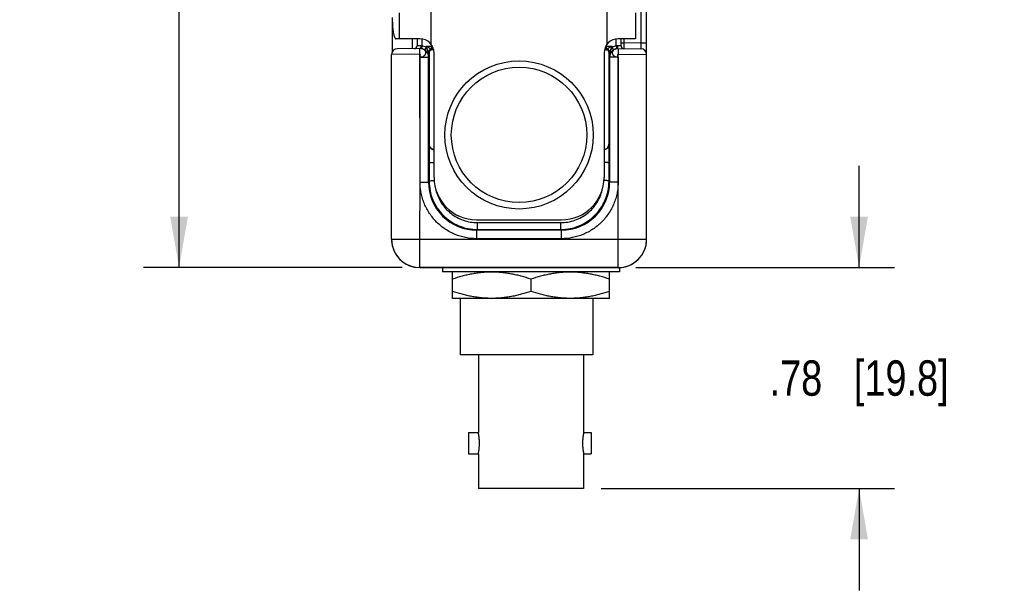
# Model space of a CAD drawing. Header units: inches. Extents: x 0 to 22, y 0 to 17.
# Tile 23 of 26: x 14.2 to 17.7, y 10.6 to 12.7. Entities that reach past the tile are written whole.
import ezdxf

# ---------------------------------------------------------------- set-up
doc = ezdxf.new("R2010")
doc.units = ezdxf.units.IN
doc.header["$LTSCALE"] = 1.21
doc.header["$MEASUREMENT"] = 0
doc.layers.get('0').update_dxf_attribs({"linetype": 'CONTINUOUS'})
for name, color, linetype in [('02___PRT_ALL_AXES', 7, 'CONTINUOUS'), ('DIMENSIONS', 7, 'CONTINUOUS'), ('FEATURES', 7, 'CONTINUOUS')]:
    doc.layers.add(name, color=color, linetype=linetype)
doc.styles.get("Standard").update_dxf_attribs({"font": 'txt', "width": 0.8})
doc.dimstyles.new('DIMSTYLE_1', dxfattribs={"dimtxt": 0.125, "dimasz": 0.18, "dimexe": 0.125, "dimexo": 0.0625, "dimgap": 0.0625, "dimtad": 0, "dimtih": 1, "dimtoh": 1, "dimzin": 4, "dimdsep": 46, "dimtxsty": 'STANDARD', "dimblk": '_FILLED', "dimblk1": '_FILLED', "dimblk2": '_FILLED', "dimcen": 0.09, "dimadec": 0, "dimazin": 0, "dimtp": 0.001, "dimtm": 0.001, "dimtfac": 1, "dimtofl": 0, "dimtmove": 0, "dimatfit": 3, "dimldrblk": '_FILLED', "dimfxl": 1, "dimtolj": 1, "dimtzin": 4, "dimarcsym": 0})

# ---------------------------------------------------------------- blocks, each defined once
blk = doc.blocks.new('_FILLED')
at = {"color": 0, "linetype": 'BYBLOCK'}
blk.add_solid([(0, 0), (-1, 0.174), (-1, -0.174)], dxfattribs=at)
blk = doc.blocks.new('*D3')
at = {"layer": 'DIMENSIONS', "color": 2, "linetype": 'CONTINUOUS'}
for p, q in [((15.5613, 14.557), (14.6585, 14.557)), ((14.7835, 14.557), (14.7835, 13.2906)), ((14.7835, 11.7743), (14.7835, 13.0406)), ((15.571, 11.7743), (14.6585, 11.7743))]:
    blk.add_line(p, q, dxfattribs=at)
at = {"layer": 'DIMENSIONS', "color": 2, "linetype": 'CONTINUOUS', "xscale": 0.18, "yscale": 0.18, "zscale": 0.18}
for p, rotation in [((14.7835, 14.557), 90), ((14.7835, 11.7743), 270)]:
    blk.add_blockref('_FILLED', p, dxfattribs=dict(at, rotation=rotation))
at = {"layer": 'DIMENSIONS', "color": 2, "linetype": 'CONTINUOUS', "insert": (14.7835, 13.2281), "char_height": 0.125, "width": 1.125, "attachment_point": 2, "line_spacing_factor": 0.9}
blk.add_mtext('2.78{\\Ftxt.shx;\\W1.000000;\\H0.125000; }[70.7]', dxfattribs=at)
blk = doc.blocks.new('*D12')
at = {"layer": 'DIMENSIONS', "color": 2, "linetype": 'CONTINUOUS'}
for p, q in [((17.1835, 11.7743), (17.1835, 12.1343)), ((16.396, 11.7743), (17.3085, 11.7743)), ((16.2738, 10.994), (17.3085, 10.994)), ((17.1835, 10.994), (17.1835, 10.634))]:
    blk.add_line(p, q, dxfattribs=at)
at = {"layer": 'DIMENSIONS', "color": 2, "linetype": 'CONTINUOUS', "xscale": 0.18, "yscale": 0.18, "zscale": 0.18}
for p, rotation in [((17.1835, 11.7743), 270), ((17.1835, 10.994), 90)]:
    blk.add_blockref('_FILLED', p, dxfattribs=dict(at, rotation=rotation))
at = {"layer": 'DIMENSIONS', "color": 2, "linetype": 'CONTINUOUS', "insert": (17.1835, 11.4466), "char_height": 0.125, "width": 1.025, "attachment_point": 2, "line_spacing_factor": 0.9}
blk.add_mtext('.78{\\Ftxt.shx;\\W1.000000;\\H0.125000; }[19.8]', dxfattribs=at)

msp = doc.modelspace()

# ---------------------------------------------------------------- linework, layer by layer
at = {"color": 7, "linetype": 'CONTINUOUS'}
for p, q in [((16.4335, 11.8742), (16.4335, 12.8821)), ((16.4135, 12.8286), (16.4135, 12.5674)), ((15.6235, 12.583), (15.6235, 12.5579)), ((15.6405, 12.5825), (15.6405, 12.5577)), ((16.3265, 12.5577), (16.3265, 12.5825)), ((16.3435, 12.5579), (16.3435, 12.583)), ((16.3535, 12.583), (16.3535, 12.5679)), ((15.6349, 12.5481), (15.5533, 12.5474)), ((15.6367, 12.5581), (15.6235, 12.5579)), ((15.6335, 12.5281), (15.6333, 12.5481)), ((15.6405, 12.5577), (15.6391, 12.5478)), ((15.6397, 12.5475), (15.6393, 12.5476)), ((15.6551, 12.5525), (15.65, 12.5439)), ((15.6551, 12.5525), (15.6551, 12.5554)), ((15.6755, 12.5554), (15.6551, 12.5554)), ((15.6771, 12.5444), (15.6751, 12.5464)), ((15.6753, 12.5464), (15.6755, 12.5554)), ((15.6755, 12.5601), (15.6755, 12.5554)), ((15.6782, 12.5554), (15.6755, 12.5554)), ((16.2916, 12.5554), (16.2888, 12.5554)), ((16.2919, 12.5464), (16.29, 12.5444)), ((16.2916, 12.5554), (16.2916, 12.5601)), ((16.3119, 12.5554), (16.2916, 12.5554)), ((16.2918, 12.5464), (16.2916, 12.5554)), ((16.3119, 12.5554), (16.3119, 12.5525)), ((16.3119, 12.5525), (16.317, 12.5439)), ((16.3265, 12.5577), (16.328, 12.5478)), ((16.3435, 12.5579), (16.3304, 12.5581)), ((16.3322, 12.5481), (16.3316, 12.5481)), ((16.3322, 12.5481), (16.4137, 12.5474)), ((16.3337, 12.5481), (16.3335, 12.5281)), ((16.3435, 12.5679), (16.3535, 12.5679)), ((16.3535, 12.5679), (16.3534, 12.5479)), ((16.4135, 12.5674), (16.3535, 12.5679)), ((16.4335, 12.5674), (16.4135, 12.5674)), ((16.4135, 12.5674), (16.4137, 12.5474)), ((15.6335, 12.5281), (15.5335, 12.5274)), ((15.5335, 11.8742), (15.5335, 12.5274)), ((15.6339, 12.0765), (15.6335, 12.5281)), ((15.6339, 12.0765), (15.634, 12.5181)), ((15.634, 12.5181), (15.664, 12.5181)), ((15.664, 12.0765), (15.664, 12.5181)), ((15.6651, 12.5181), (15.664, 12.5181)), ((15.6668, 12.5347), (15.6651, 12.5364)), ((15.6651, 12.5181), (15.6651, 12.5364)), ((15.6668, 12.2106), (15.6668, 12.5347)), ((15.6835, 12.093), (15.6835, 12.533)), ((16.2835, 12.533), (16.2835, 12.093)), ((16.3019, 12.5364), (16.3003, 12.5347)), ((16.3003, 12.5347), (16.3003, 12.2106)), ((16.3019, 12.5364), (16.3019, 12.5181)), ((16.303, 12.5181), (16.3019, 12.5181)), ((16.333, 12.5181), (16.303, 12.5181)), ((16.303, 12.5181), (16.303, 12.0765)), ((16.333, 12.5181), (16.3331, 12.0765)), ((16.3331, 12.0765), (16.3335, 12.5281)), ((16.3335, 12.5281), (16.4335, 12.5274)), ((15.6668, 12.2106), (15.6659, 12.2098)), ((15.6659, 12.2098), (15.6659, 12.1439)), ((16.3012, 12.2098), (16.3003, 12.2106)), ((16.3012, 12.1439), (16.3012, 12.2098)), ((15.6659, 12.1439), (15.6661, 12.0786)), ((16.3009, 12.0786), (16.3012, 12.1439)), ((15.6335, 11.8742), (15.6339, 12.0765)), ((15.634, 12.0765), (15.664, 12.0765)), ((15.664, 12.0765), (15.6661, 12.0786)), ((16.3009, 12.0786), (16.303, 12.0765)), ((16.333, 12.0765), (16.303, 12.0765)), ((16.3335, 11.8742), (16.3331, 12.0765)), ((15.8335, 11.943), (16.1335, 11.943)), ((15.8366, 11.9332), (16.1304, 11.9332)), ((15.8366, 11.9091), (15.8366, 11.9332)), ((16.1304, 11.9091), (16.1304, 11.9332)), ((15.834, 11.9065), (15.8366, 11.9091)), ((16.133, 11.9065), (15.834, 11.9065)), ((15.834, 11.8765), (15.834, 11.9065)), ((15.8366, 11.9091), (16.1304, 11.9091)), ((16.1304, 11.9091), (16.133, 11.9065)), ((16.133, 11.8765), (16.133, 11.9065)), ((15.5335, 11.8742), (16.4335, 11.8742)), ((15.6335, 11.7742), (15.6335, 11.8742)), ((16.133, 11.8765), (15.834, 11.8765)), ((16.3335, 11.7741), (16.3335, 11.8742)), ((16.3335, 11.7743), (15.6335, 11.7743)), ((15.6335, 11.7742), (16.3335, 11.7741)), ((15.713, 11.7741), (15.713, 11.759)), ((16.338, 11.759), (15.713, 11.759)), ((15.749, 11.759), (15.748, 11.7584)), ((15.748, 11.6656), (15.748, 11.7584)), ((16.302, 11.759), (16.303, 11.7584)), ((16.303, 11.6656), (16.303, 11.7584)), ((16.338, 11.7742), (16.338, 11.759)), ((16.0255, 11.7336), (16.0255, 11.6903)), ((15.748, 11.6656), (15.749, 11.665)), ((16.302, 11.665), (15.749, 11.665)), ((15.7755, 11.665), (15.7755, 11.466)), ((16.2435, 11.665), (16.2435, 11.466)), ((16.303, 11.6656), (16.302, 11.665)), ((15.8398, 11.466), (15.7755, 11.466)), ((16.2435, 11.466), (15.8398, 11.466)), ((15.8398, 11.466), (15.8398, 11.1915)), ((16.2113, 11.466), (16.2113, 11.1915)), ((15.8055, 11.1915), (15.8398, 11.1915)), ((15.8055, 11.1915), (15.8055, 11.1165)), ((16.2113, 11.1915), (16.2385, 11.1915)), ((16.2385, 11.1915), (16.2385, 11.1165)), ((15.8055, 11.1165), (15.8398, 11.1165)), ((15.8398, 11.1165), (15.8398, 10.994)), ((16.2113, 11.1165), (16.2385, 11.1165)), ((16.2113, 11.1165), (16.2113, 10.994)), ((16.0255, 10.994), (15.8398, 10.994)), ((16.2113, 10.994), (16.0255, 10.994))]:
    msp.add_line(p, q, dxfattribs=at)
at = {"color": 3, "linetype": 'CONTINUOUS'}
for p, q in [((15.536, 12.6447), (15.536, 12.537)), ((15.606, 12.583), (15.606, 12.5478))]:
    msp.add_line(p, q, dxfattribs=at)
at = {"color": 7, "linetype": 'CONTINUOUS'}
for points in [[(15.6361, 12.548), (15.6355, 12.5481), (15.6349, 12.5481)], [(15.6393, 12.5476), (15.639, 12.5477), (15.6386, 12.5477), (15.6382, 12.5478), (15.6377, 12.5479), (15.6372, 12.5479), (15.6367, 12.548), (15.6361, 12.548)], [(16.3316, 12.5481), (16.3309, 12.548), (16.3303, 12.548), (16.3297, 12.5479), (16.3292, 12.5479), (16.3287, 12.5478), (16.3283, 12.5477), (16.3279, 12.5476), (16.3276, 12.5476), (16.3274, 12.5475)]]:
    msp.add_lwpolyline(points, dxfattribs=at)
for radius in [0.2617, 0.2391]:
    msp.add_circle((15.9835, 12.243), radius, dxfattribs=at)
for centre, radius, start, end in [((15.5535, 12.5274), 0.02, 90.5, 180), ((15.6135, 12.5579), 0.01, 270.5, 360), ((15.634, 12.5187), 0.0293, 80.135, 90.5177), ((15.6348, 12.5181), 0.03, 81.7105, 87.8579), ((15.634, 12.5181), 0.03, 359.9969, 79.6328), ((15.6751, 12.5364), 0.01, 90.0033, 179.9967), ((15.6751, 12.5364), 0.01, 90.1225, 180.0024), ((15.6756, 11.4152), 1.1312, 89.6916, 90.0253), ((16.2918, 11.3436), 1.2029, 89.9897, 90.3035), ((16.2919, 12.5364), 0.01, 0.0033, 89.9967), ((16.292, 12.5364), 0.01, 0.0034, 89.8781), ((16.333, 12.5181), 0.03, 100.3244, 180.0031), ((16.3323, 12.5181), 0.03, 91.9015, 98.2893), ((16.333, 12.5187), 0.0293, 89.4866, 99.8359), ((16.3535, 12.5579), 0.01, 180, 269.5001), ((16.4135, 12.5274), 0.02, 0, 89.5), ((15.6343, 12.5174), 0.0308, 40.7035, 59.4012), ((15.6343, 12.5174), 0.0308, 30.3073, 40.7101), ((15.6344, 12.5174), 0.0308, 28.1368, 30.3093), ((15.6344, 12.5174), 0.0307, 21.3851, 28.1331), ((15.6348, 12.5176), 0.0303, 0.9606, 21.4303), ((16.3323, 12.5176), 0.0304, 158.6042, 179.0048), ((16.3326, 12.5174), 0.0307, 154.0778, 158.6161), ((16.3326, 12.5174), 0.0307, 149.6896, 154.0744), ((16.3327, 12.5174), 0.0308, 139.2938, 149.6883), ((16.3327, 12.5174), 0.0307, 120.5841, 139.3111), ((15.834, 12.0764), 0.17, 179.9925, 270.0075), ((15.8335, 12.093), 0.15, 180, 270), ((16.1331, 12.0764), 0.17, 269.9925, 0.0075), ((16.1335, 12.093), 0.15, 270, 360), ((15.6335, 11.8742), 0.1, 179.9982, 269.9876), ((15.6333, 11.8743), 0.0998, 180.0044, 184.1795), ((15.6337, 11.8743), 0.1002, 184.1765, 184.4367), ((15.6339, 11.8743), 0.1004, 184.4377, 188.4481), ((15.6338, 11.8743), 0.1003, 188.4484, 188.6859), ((15.6335, 11.8742), 0.1, 188.6836, 192.9144), ((15.6335, 11.8743), 0.1, 192.9288, 270.003), ((16.3335, 11.8743), 0.1, 269.9959, 359.9948), ((16.3335, 11.874), 0.1, 269.9944, 0.0049)]:
    msp.add_arc(centre, radius, start, end, dxfattribs=at)
for centre, start_param, end_param in [((15.6868, 12.5447), -2.077118, -1.800755), ((16.2803, 12.5447), -1.340838, -1.064475)]:
    msp.add_ellipse(centre, major_axis=(0.02, 0), ratio=0.017455, start_param=start_param, end_param=end_param, dxfattribs=at)
for points, knots in [([(15.634, 12.5181), (15.6365, 12.5182), (15.6413, 12.519), (15.6477, 12.5219), (15.6524, 12.5262), (15.6549, 12.5315), (15.6544, 12.5373), (15.6511, 12.5422), (15.6458, 12.5459), (15.6414, 12.5472), (15.6391, 12.5476)], [0, 0, 0, 0, 0.14668, 0.284662, 0.408314, 0.51814, 0.622688, 0.734176, 0.860055, 1, 1, 1, 1]), ([(15.6367, 12.5581), (15.6367, 12.5568), (15.6366, 12.5544), (15.6362, 12.5513), (15.6357, 12.5492), (15.6349, 12.5481), (15.6345, 12.5481)], [0, 0, 0, 0, 0.362704, 0.674165, 0.890773, 1, 1, 1, 1]), ([(15.6651, 12.5364), (15.665, 12.5365), (15.6648, 12.5369), (15.6644, 12.5375), (15.6639, 12.5384), (15.6631, 12.5399), (15.6621, 12.5419), (15.6607, 12.5445), (15.6594, 12.5471), (15.6575, 12.5508), (15.6561, 12.5536), (15.6551, 12.5554)], [0, 0, 0, 0, 0.017323, 0.054545, 0.104601, 0.161938, 0.289195, 0.425391, 0.566206, 0.709625, 1, 1, 1, 1]), ([(15.6753, 12.5464), (15.6747, 12.5465), (15.6735, 12.547), (15.6715, 12.5479), (15.669, 12.549), (15.6654, 12.5507), (15.6608, 12.5528), (15.657, 12.5545), (15.6551, 12.5554)], [0, 0, 0, 0, 0.070158, 0.178, 0.304613, 0.438517, 0.71662, 1, 1, 1, 1]), ([(15.6651, 12.5181), (15.6651, 12.5241), (15.664, 12.5331), (15.6602, 12.5447), (15.6571, 12.5501), (15.6551, 12.5525)], [0, 0, 0, 0, 0.492191, 0.743141, 1, 1, 1, 1]), ([(15.6751, 12.5464), (15.6751, 12.5464), (15.6751, 12.5464), (15.6751, 12.5464), (15.6751, 12.5464)], [0, 0, 0, 0, 0.376952, 1, 1, 1, 1]), ([(16.3119, 12.5554), (16.31, 12.5545), (16.3063, 12.5528), (16.3016, 12.5507), (16.298, 12.549), (16.2956, 12.5479), (16.2935, 12.547), (16.2923, 12.5465), (16.2918, 12.5464)], [0, 0, 0, 0, 0.283387, 0.561489, 0.695405, 0.821982, 0.929861, 1, 1, 1, 1]), ([(16.292, 12.5464), (16.292, 12.5464), (16.292, 12.5464), (16.2919, 12.5464), (16.2919, 12.5464)], [0, 0, 0, 0, 0.62229, 1, 1, 1, 1]), ([(16.3119, 12.5525), (16.3099, 12.5501), (16.3068, 12.5447), (16.303, 12.5331), (16.302, 12.5241), (16.3019, 12.5181)], [0, 0, 0, 0, 0.256859, 0.507809, 1, 1, 1, 1]), ([(16.3119, 12.5554), (16.311, 12.5536), (16.3096, 12.5508), (16.3077, 12.5471), (16.3063, 12.5445), (16.305, 12.5419), (16.3039, 12.5399), (16.3031, 12.5384), (16.3026, 12.5375), (16.3022, 12.5369), (16.3021, 12.5365), (16.302, 12.5364)], [0, 0, 0, 0, 0.290387, 0.433809, 0.574627, 0.710822, 0.838078, 0.895411, 0.94547, 0.982696, 1, 1, 1, 1]), ([(16.328, 12.5476), (16.3257, 12.5472), (16.3213, 12.5459), (16.3159, 12.5423), (16.3126, 12.5373), (16.3121, 12.5315), (16.3146, 12.5262), (16.3194, 12.5219), (16.3257, 12.519), (16.3305, 12.5182), (16.333, 12.5181)], [0, 0, 0, 0, 0.139989, 0.265865, 0.377367, 0.481894, 0.591742, 0.715307, 0.853347, 1, 1, 1, 1]), ([(16.3304, 12.5581), (16.3304, 12.5568), (16.3304, 12.5544), (16.3309, 12.5513), (16.3314, 12.5492), (16.3322, 12.5481), (16.3325, 12.5481)], [0, 0, 0, 0, 0.362697, 0.674156, 0.890768, 1, 1, 1, 1]), ([(15.634, 12.5181), (15.634, 12.5191), (15.6342, 12.5207), (15.6346, 12.5227), (15.6349, 12.5243), (15.6351, 12.5257), (15.635, 12.5269), (15.6345, 12.5279), (15.6338, 12.5281), (15.6335, 12.5281)], [0, 0, 0, 0, 0.279015, 0.434404, 0.584734, 0.718453, 0.82662, 0.910374, 1, 1, 1, 1]), ([(15.6651, 12.5364), (15.6651, 12.5364), (15.6651, 12.5364), (15.6651, 12.5364), (15.6651, 12.5364)], [0, 0, 0, 0, 0.415595, 1, 1, 1, 1]), ([(15.6668, 12.5347), (15.6668, 12.537), (15.6683, 12.5407), (15.6726, 12.5438), (15.6755, 12.5445), (15.6771, 12.5444)], [0, 0, 0, 0, 0.439392, 0.697069, 1, 1, 1, 1]), ([(16.29, 12.5444), (16.2915, 12.5445), (16.2945, 12.5438), (16.2987, 12.5407), (16.3002, 12.537), (16.3003, 12.5347)], [0, 0, 0, 0, 0.302931, 0.560608, 1, 1, 1, 1]), ([(16.302, 12.5364), (16.302, 12.5364), (16.3019, 12.5364), (16.3019, 12.5364), (16.3019, 12.5364)], [0, 0, 0, 0, 0.584438, 1, 1, 1, 1]), ([(16.333, 12.5181), (16.333, 12.5191), (16.3328, 12.5207), (16.3324, 12.5227), (16.3321, 12.5243), (16.3319, 12.5257), (16.332, 12.5269), (16.3325, 12.5279), (16.3332, 12.5281), (16.3335, 12.5281)], [0, 0, 0, 0, 0.279276, 0.43451, 0.584512, 0.717908, 0.825996, 0.910108, 1, 1, 1, 1]), ([(15.6659, 12.2098), (15.6659, 12.2077), (15.6667, 12.2034), (15.67, 12.1974), (15.6757, 12.1924), (15.6808, 12.1906), (15.6835, 12.1903)], [0, 0, 0, 0, 0.218402, 0.449643, 0.706872, 1, 1, 1, 1]), ([(15.6835, 12.1913), (15.6809, 12.1918), (15.676, 12.1937), (15.6707, 12.1986), (15.6675, 12.2045), (15.6668, 12.2086), (15.6668, 12.2106)], [0, 0, 0, 0, 0.291922, 0.548594, 0.780434, 1, 1, 1, 1]), ([(16.2835, 12.1913), (16.2862, 12.1918), (16.291, 12.1937), (16.2964, 12.1986), (16.2995, 12.2045), (16.3002, 12.2086), (16.3003, 12.2106)], [0, 0, 0, 0, 0.291922, 0.548594, 0.780434, 1, 1, 1, 1]), ([(16.3012, 12.2098), (16.3011, 12.2077), (16.3003, 12.2034), (16.297, 12.1974), (16.2914, 12.1924), (16.2863, 12.1907), (16.2835, 12.1903)], [0, 0, 0, 0, 0.218412, 0.449683, 0.70698, 1, 1, 1, 1]), ([(15.6659, 12.1439), (15.6659, 12.1441), (15.6665, 12.1444), (15.6674, 12.1447), (15.6691, 12.145), (15.6722, 12.1454), (15.6771, 12.1458), (15.6812, 12.1459), (15.6835, 12.146)], [0, 0, 0, 0, 0.029523, 0.089113, 0.180555, 0.301588, 0.61782, 1, 1, 1, 1]), ([(16.3012, 12.1439), (16.3011, 12.1441), (16.3006, 12.1444), (16.2996, 12.1447), (16.298, 12.145), (16.2949, 12.1454), (16.29, 12.1458), (16.2858, 12.1459), (16.2835, 12.146)], [0, 0, 0, 0, 0.029523, 0.089114, 0.180556, 0.30159, 0.617823, 1, 1, 1, 1]), ([(15.834, 11.8765), (15.8209, 11.8765), (15.7947, 11.8791), (15.757, 11.8905), (15.7222, 11.9091), (15.6917, 11.9342), (15.6667, 11.9647), (15.6512, 11.9937), (15.6423, 12.0183), (15.6376, 12.0374), (15.6347, 12.0568), (15.6339, 12.0699), (15.6339, 12.0765)], [0, 0, 0, 0, 0.124912, 0.249867, 0.374849, 0.499845, 0.624844, 0.749826, 0.812393, 0.874928, 0.937475, 1, 1, 1, 1]), ([(15.6661, 12.0786), (15.6662, 12.0792), (15.6682, 12.0805), (15.6718, 12.0814), (15.6774, 12.0823), (15.6816, 12.0825), (15.6839, 12.0826)], [0, 0, 0, 0, 0.107755, 0.321937, 0.630885, 1, 1, 1, 1]), ([(15.6661, 12.0786), (15.6662, 12.0675), (15.6684, 12.0454), (15.6813, 12.0031), (15.7128, 11.9559), (15.7602, 11.9243), (15.803, 11.9113), (15.8255, 11.9091), (15.8366, 11.9091)], [0, 0, 0, 0, 0.124274, 0.248732, 0.497431, 0.747601, 0.873731, 1, 1, 1, 1]), ([(16.1304, 11.9091), (16.1416, 11.9091), (16.164, 11.9113), (16.2068, 11.9243), (16.2542, 11.9559), (16.2857, 12.0031), (16.2986, 12.0454), (16.3009, 12.0675), (16.3009, 12.0786)], [0, 0, 0, 0, 0.126268, 0.252398, 0.502567, 0.751267, 0.875726, 1, 1, 1, 1]), ([(16.3331, 12.0765), (16.3331, 12.0699), (16.3323, 12.0568), (16.3295, 12.0374), (16.3247, 12.0183), (16.3159, 11.9937), (16.3004, 11.9647), (16.2753, 11.9342), (16.2448, 11.9091), (16.21, 11.8905), (16.1723, 11.8791), (16.1461, 11.8765), (16.133, 11.8765)], [0, 0, 0, 0, 0.062525, 0.125072, 0.187607, 0.250174, 0.375156, 0.500155, 0.625151, 0.750133, 0.875088, 1, 1, 1, 1]), ([(16.3009, 12.0786), (16.3009, 12.0792), (16.2988, 12.0805), (16.2952, 12.0814), (16.2896, 12.0823), (16.2854, 12.0825), (16.2831, 12.0826)], [0, 0, 0, 0, 0.107755, 0.321936, 0.630885, 1, 1, 1, 1]), ([(15.6899, 12.0498), (15.6936, 12.0336), (15.7067, 12.0021), (15.7408, 11.9639), (15.7857, 11.939), (15.8197, 11.9332), (15.8366, 11.9332)], [0, 0, 0, 0, 0.247834, 0.497161, 0.74807, 1, 1, 1, 1]), ([(16.1304, 11.9332), (16.1473, 11.9332), (16.1813, 11.939), (16.2263, 11.9639), (16.2603, 12.002), (16.2734, 12.0335), (16.2771, 12.0498)], [0, 0, 0, 0, 0.251929, 0.502837, 0.752164, 1, 1, 1, 1]), ([(16.0255, 11.7336), (16.0143, 11.7374), (15.9972, 11.7425), (15.9743, 11.7482), (15.9569, 11.7518), (15.9395, 11.7547), (15.9249, 11.7565), (15.9132, 11.7575), (15.9014, 11.7582), (15.8868, 11.7585), (15.8721, 11.7582), (15.8604, 11.7575), (15.8487, 11.7565), (15.834, 11.7547), (15.8166, 11.7518), (15.7993, 11.7482), (15.7763, 11.7425), (15.7593, 11.7374), (15.748, 11.7336)], [0, 0, 0, 0, 0.125684, 0.188331, 0.250849, 0.313251, 0.375557, 0.406684, 0.437799, 0.5, 0.562201, 0.593316, 0.624443, 0.686749, 0.749151, 0.811669, 0.874316, 1, 1, 1, 1]), ([(16.303, 11.7336), (16.2918, 11.7374), (16.2747, 11.7425), (16.2518, 11.7482), (16.2344, 11.7518), (16.217, 11.7547), (16.2024, 11.7565), (16.1907, 11.7575), (16.1789, 11.7582), (16.1643, 11.7585), (16.1496, 11.7582), (16.1379, 11.7575), (16.1262, 11.7565), (16.1115, 11.7547), (16.0941, 11.7518), (16.0768, 11.7482), (16.0538, 11.7425), (16.0368, 11.7374), (16.0255, 11.7336)], [0, 0, 0, 0, 0.125684, 0.188331, 0.250849, 0.313251, 0.375557, 0.406684, 0.437799, 0.5, 0.562201, 0.593316, 0.624443, 0.686749, 0.749151, 0.811669, 0.874316, 1, 1, 1, 1]), ([(16.0255, 11.6903), (16.0143, 11.6866), (15.9972, 11.6814), (15.9743, 11.6757), (15.9569, 11.6721), (15.9395, 11.6692), (15.9249, 11.6675), (15.9132, 11.6665), (15.9014, 11.6658), (15.8868, 11.6654), (15.8721, 11.6658), (15.8604, 11.6665), (15.8487, 11.6675), (15.834, 11.6692), (15.8166, 11.6721), (15.7993, 11.6757), (15.7763, 11.6814), (15.7593, 11.6866), (15.748, 11.6903)], [0, 0, 0, 0, 0.125684, 0.188331, 0.250849, 0.313251, 0.375557, 0.406684, 0.437799, 0.5, 0.562201, 0.593316, 0.624443, 0.686749, 0.749151, 0.811669, 0.874316, 1, 1, 1, 1]), ([(16.303, 11.6903), (16.2918, 11.6866), (16.2747, 11.6814), (16.2518, 11.6757), (16.2344, 11.6721), (16.217, 11.6692), (16.2024, 11.6675), (16.1907, 11.6665), (16.1789, 11.6658), (16.1643, 11.6654), (16.1496, 11.6658), (16.1379, 11.6665), (16.1262, 11.6675), (16.1115, 11.6692), (16.0941, 11.6721), (16.0768, 11.6757), (16.0538, 11.6814), (16.0368, 11.6866), (16.0255, 11.6903)], [0, 0, 0, 0, 0.125684, 0.188331, 0.250849, 0.313251, 0.375557, 0.406684, 0.437799, 0.5, 0.562201, 0.593316, 0.624443, 0.686749, 0.749151, 0.811669, 0.874316, 1, 1, 1, 1]), ([(15.8436, 11.154), (15.8436, 11.1564), (15.8435, 11.1612), (15.8431, 11.1671), (15.8428, 11.1716), (15.8424, 11.1748), (15.8421, 11.1777), (15.8417, 11.1804), (15.8413, 11.1829), (15.841, 11.1851), (15.8407, 11.1867), (15.8405, 11.1879), (15.8403, 11.1886), (15.8402, 11.1893), (15.8401, 11.1899), (15.84, 11.1903), (15.8399, 11.1907), (15.8399, 11.1909), (15.8399, 11.1911), (15.8398, 11.1912), (15.8398, 11.1913), (15.8398, 11.1914), (15.8398, 11.1914), (15.8398, 11.1915), (15.8398, 11.1915), (15.8398, 11.1915), (15.8398, 11.1915)], [0, 0, 0, 0, 0.194201, 0.381034, 0.469389, 0.553288, 0.631967, 0.70467, 0.770709, 0.829448, 0.88028, 0.90257, 0.922693, 0.940586, 0.956197, 0.969489, 0.980427, 0.985001, 0.988974, 0.99234, 0.995095, 0.997239, 0.998771, 0.999307, 0.999691, 1, 1, 1, 1]), ([(16.2113, 11.1915), (16.2113, 11.1915), (16.2113, 11.1915), (16.2113, 11.1915), (16.2113, 11.1914), (16.2112, 11.1914), (16.2112, 11.1913), (16.2112, 11.1912), (16.2112, 11.1911), (16.2112, 11.1909), (16.2111, 11.1907), (16.211, 11.1903), (16.2109, 11.1899), (16.2108, 11.1893), (16.2107, 11.1886), (16.2106, 11.1879), (16.2104, 11.1867), (16.2101, 11.1851), (16.2097, 11.1829), (16.2093, 11.1804), (16.209, 11.1777), (16.2086, 11.1748), (16.2083, 11.1716), (16.2079, 11.1671), (16.2075, 11.1612), (16.2074, 11.1564), (16.2074, 11.154)], [0, 0, 0, 0, 0.000309, 0.000693, 0.001229, 0.002761, 0.004905, 0.00766, 0.011026, 0.014999, 0.019573, 0.030511, 0.043803, 0.059414, 0.077307, 0.09743, 0.11972, 0.170552, 0.229291, 0.29533, 0.368033, 0.446712, 0.530611, 0.618966, 0.805799, 1, 1, 1, 1]), ([(15.8398, 11.1165), (15.8398, 11.1165), (15.8398, 11.1165), (15.8398, 11.1165), (15.8398, 11.1165), (15.8398, 11.1165), (15.8398, 11.1165), (15.8398, 11.1165), (15.8398, 11.1166), (15.8398, 11.1166), (15.8398, 11.1166), (15.8398, 11.1167), (15.8398, 11.1168), (15.8399, 11.1169), (15.8399, 11.1171), (15.8399, 11.1172), (15.84, 11.1174), (15.84, 11.1177), (15.8401, 11.1182), (15.8402, 11.1187), (15.8403, 11.1194), (15.8405, 11.1201), (15.8406, 11.121), (15.8408, 11.1219), (15.841, 11.1232), (15.8413, 11.1251), (15.8417, 11.1276), (15.8421, 11.1303), (15.8424, 11.1332), (15.8428, 11.1364), (15.843, 11.1397), (15.8433, 11.1431), (15.8435, 11.1479), (15.8436, 11.1516), (15.8436, 11.154)], [0, 0, 0, 0, 0.000019, 0.000077, 0.000172, 0.000306, 0.000688, 0.001224, 0.001912, 0.002753, 0.003747, 0.004894, 0.007647, 0.01101, 0.01498, 0.019553, 0.024723, 0.030486, 0.043773, 0.05938, 0.077269, 0.097388, 0.119675, 0.144067, 0.170502, 0.229236, 0.295273, 0.367975, 0.446655, 0.530557, 0.618917, 0.71093, 0.805775, 1, 1, 1, 1]), ([(16.2074, 11.154), (16.2074, 11.1516), (16.2075, 11.1479), (16.2078, 11.1431), (16.208, 11.1397), (16.2083, 11.1364), (16.2086, 11.1332), (16.209, 11.1303), (16.2093, 11.1276), (16.2097, 11.1251), (16.21, 11.1232), (16.2103, 11.1219), (16.2104, 11.121), (16.2106, 11.1201), (16.2107, 11.1194), (16.2108, 11.1187), (16.2109, 11.1182), (16.211, 11.1177), (16.2111, 11.1174), (16.2111, 11.1172), (16.2112, 11.1171), (16.2112, 11.1169), (16.2112, 11.1168), (16.2112, 11.1167), (16.2112, 11.1166), (16.2112, 11.1166), (16.2113, 11.1166), (16.2113, 11.1165), (16.2113, 11.1165), (16.2113, 11.1165), (16.2113, 11.1165), (16.2113, 11.1165), (16.2113, 11.1165), (16.2113, 11.1165), (16.2113, 11.1165)], [0, 0, 0, 0, 0.194225, 0.28907, 0.381083, 0.469443, 0.553345, 0.632025, 0.704727, 0.770764, 0.829498, 0.855933, 0.880325, 0.902612, 0.922731, 0.94062, 0.956227, 0.969514, 0.975277, 0.980447, 0.98502, 0.98899, 0.992353, 0.995106, 0.996253, 0.997247, 0.998088, 0.998776, 0.999312, 0.999694, 0.999828, 0.999923, 0.999981, 1, 1, 1, 1])]:
    msp.add_open_spline(points, degree=3, knots=knots, dxfattribs=at)
for points in [[(15.6405, 12.5577), (15.6393, 12.5579), (15.638, 12.5581), (15.6367, 12.5581)], [(15.65, 12.5439), (15.6467, 12.5459), (15.6429, 12.5472), (15.6391, 12.5478)], [(15.6551, 12.5525), (15.6507, 12.5551), (15.6456, 12.5569), (15.6405, 12.5577)], [(16.3265, 12.5577), (16.3214, 12.5569), (16.3164, 12.5551), (16.3119, 12.5525)], [(16.328, 12.5478), (16.3241, 12.5472), (16.3203, 12.5459), (16.317, 12.5439)], [(16.3304, 12.5581), (16.3291, 12.5581), (16.3278, 12.5579), (16.3265, 12.5577)]]:
    msp.add_open_spline(points, degree=3, dxfattribs=at)
at = {"layer": '02___PRT_ALL_AXES', "color": 7, "linetype": 'CONTINUOUS'}
for p, q in [((15.5608, 12.6748), (15.5608, 12.583)), ((16.3949, 12.6748), (16.3949, 12.583))]:
    msp.add_line(p, q, dxfattribs=at)
at = {"layer": 'FEATURES', "color": 7, "linetype": 'CONTINUOUS'}
for p, q in [((15.6721, 12.8512), (15.6721, 12.5648)), ((16.2949, 12.5648), (16.2949, 12.8512)), ((15.6335, 12.583), (15.5488, 12.583)), ((16.3949, 12.583), (16.3335, 12.583))]:
    msp.add_line(p, q, dxfattribs=at)
for centre, start, end in [((15.6335, 12.533), 0, 90), ((16.3335, 12.533), 90, 180)]:
    msp.add_arc(centre, 0.05, start, end, dxfattribs=at)
msp.add_open_spline([(15.5358, 12.658), (15.5358, 12.6531), (15.536, 12.6435), (15.5366, 12.6317), (15.5373, 12.6227), (15.538, 12.6164), (15.5387, 12.6105), (15.5396, 12.6051), (15.5405, 12.6002), (15.5415, 12.5958), (15.5424, 12.5925), (15.5432, 12.5902), (15.5438, 12.5887), (15.5444, 12.5874), (15.545, 12.5862), (15.5456, 12.5853), (15.5462, 12.5844), (15.5469, 12.5838), (15.5475, 12.5833), (15.5482, 12.583), (15.5486, 12.583), (15.5488, 12.583)], degree=3, knots=[0, 0, 0, 0, 0.187625, 0.368252, 0.453843, 0.535219, 0.611638, 0.682417, 0.746941, 0.804674, 0.85518, 0.877628, 0.898169, 0.916796, 0.933522, 0.948382, 0.961453, 0.972869, 0.982847, 0.991729, 1, 1, 1, 1], dxfattribs=at)

# ---------------------------------------------------------------- dimensions: what is measured, and where the dimension line sits
at = {"layer": 'DIMENSIONS', "color": 2, "linetype": 'CONTINUOUS'}
for base, p1, p2, picture, middle in [((14.7835, 11.7743), (15.6238, 14.557), (15.6335, 11.7743), '*D3', (14.7835, 13.1656)), ((17.1835, 10.994), (16.3335, 11.7743), (16.2113, 10.994), '*D12', (17.1835, 11.3841))]:
    dim = msp.add_linear_dim(base=base, p1=p1, p2=p2, angle=270, dimstyle='DIMSTYLE_1', dxfattribs=at)
    dim.commit()
    dim.dimension.update_dxf_attribs({"geometry": picture, "text_midpoint": middle, "dimtype": 160})

doc.saveas('drawing.dxf')
